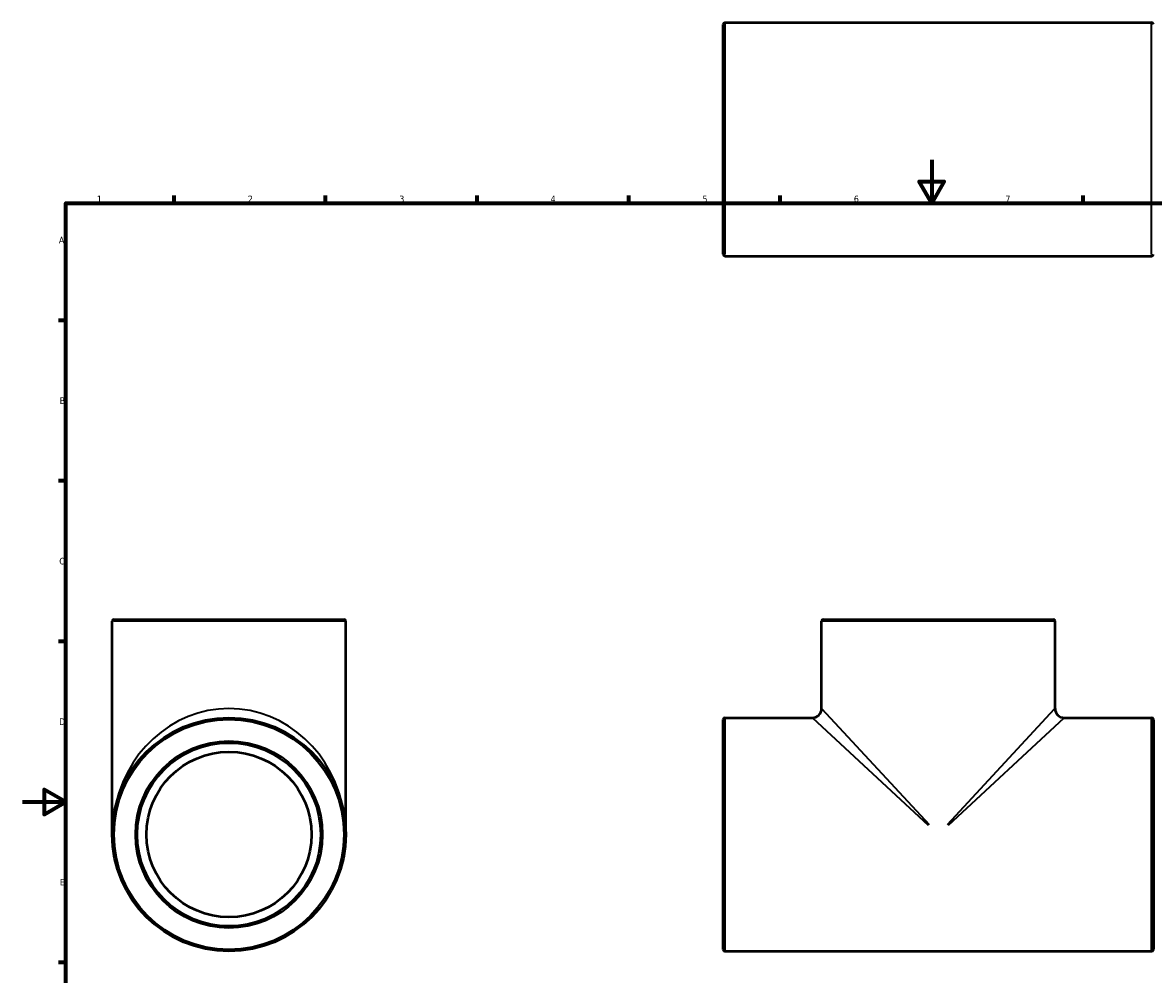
# Model space of a CAD drawing. Header units: millimetres. Extents: x 0 to 956, y -300 to 770.
# Tile 3 of 4: x 0 to 523, y 217 to 657. Entities that reach past the tile are written whole.
import ezdxf

# ---------------------------------------------------------------- set-up
doc = ezdxf.new("R2010")
doc.units = ezdxf.units.MM
for name, color, linetype, lineweight in [('Border (ANSI)', 7, 'Continuous', 70), ('Visible (ANSI)', 7, 'Continuous', 50), ('Visible Narrow (ANSI)', 7, 'Continuous', 35)]:
    doc.layers.add(name, color=color, linetype=linetype, lineweight=lineweight)
doc.styles.add('Note Text (ANSI)', font='tahoma.ttf')

# ---------------------------------------------------------------- blocks, each defined once
blk = doc.blocks.new('Borders Default Border')
at = {"layer": 'Border (ANSI)'}
for p, q in [((70.08, 574), (70.08, 577.45)), ((140.17, 574), (140.17, 577.45)), ((210.25, 574), (210.25, 577.45)), ((280.33, 574), (280.33, 577.45)), ((350.42, 574), (350.42, 577.45)), ((490.58, 574), (490.58, 577.45)), ((20, 519.75), (16.55, 519.75)), ((20, 445.5), (16.55, 445.5)), ((20, 371.25), (16.55, 371.25)), ((20, 222.75), (16.55, 222.75))]:
    blk.add_line(p, q, dxfattribs=at)
at = {"layer": 'Border (ANSI)', "flags": 128}
for points in [[(420.5, 594), (420.5, 574), (414.73, 584), (426.27, 584), (420.5, 574)], [(20, 20), (20, 574), (821, 574), (821, 20), (20, 20)], [(0, 297), (20, 297), (10, 302.77), (10, 291.23), (20, 297)]]:
    blk.add_lwpolyline(points, dxfattribs=at)
at = {"layer": 'Border (ANSI)', "char_height": 3.05, "attachment_point": 7, "style": 'Note Text (ANSI)'}
for s, insert in [('1', (34.35, 574.4)), ('2', (104.2, 574.4)), ('3', (174.26, 574.34)), ('4', (244.23, 574.4)), ('5', (314.48, 574.34)), ('6', (384.49, 574.34)), ('7', (454.6, 574.4)), ('A', (16.78, 555.35)), ('B', (17.15, 481.1)), ('C', (16.95, 406.8)), ('D', (16.96, 332.6)), ('E', (17.21, 258.35))]:
    blk.add_mtext(s, dxfattribs=dict(at, insert=insert))

msp = doc.modelspace()

# ---------------------------------------------------------------- linework, layer by layer
at = {"layer": 'Visible (ANSI)'}
for p, q in [((324.031, 550.332), (324.031, 656.633)), ((324.88, 657.482), (522.182, 657.482)), ((324.88, 549.482), (522.182, 549.482)), ((41.459, 281.927), (41.459, 380.578)), ((42.308, 381.427), (148.609, 381.427)), ((149.459, 281.927), (149.459, 380.578)), ((369.531, 340.174), (369.531, 380.578)), ((370.38, 381.427), (476.682, 381.427)), ((477.531, 340.174), (477.531, 380.578)), ((324.031, 228.777), (324.031, 335.078)), ((324.88, 335.927), (365.285, 335.927)), ((481.778, 335.927), (522.182, 335.927)), ((523.031, 335.078), (523.031, 228.777)), ((324.88, 227.927), (522.182, 227.927))]:
    msp.add_line(p, q, dxfattribs=at)
for radius in [54, 42.463, 38.217]:
    msp.add_circle((95.459, 281.927), radius, dxfattribs=at)
for centre, radius, start, end in [((324.88, 656.633), 0.849, 90, 180), ((522.182, 656.633), 0.849, 0, 90), ((324.88, 550.332), 0.849, 180, 270), ((522.182, 550.332), 0.849, 270, 0), ((42.308, 380.578), 0.849, 90, 180), ((148.609, 380.578), 0.849, 0, 90), ((370.38, 380.578), 0.849, 90, 180), ((476.682, 380.578), 0.849, 0, 90), ((365.285, 340.174), 4.246, 270, 0), ((481.778, 340.174), 4.246, 180, 270), ((324.88, 335.078), 0.849, 90, 180), ((522.182, 335.078), 0.849, 0, 90), ((324.88, 228.777), 0.849, 180, 270), ((522.182, 228.777), 0.849, 270, 0)]:
    msp.add_arc(centre, radius, start, end, dxfattribs=at)
at = {"layer": 'Visible Narrow (ANSI)'}
for p, q in [((324.88, 656.817), (324.88, 550.147)), ((522.182, 550.147), (522.182, 656.817)), ((148.794, 380.578), (42.123, 380.578)), ((476.866, 380.578), (370.196, 380.578)), ((369.698, 339.994), (419.294, 286.497)), ((427.768, 286.497), (477.365, 339.994)), ((324.88, 335.263), (324.88, 228.592)), ((418.961, 286.164), (365.464, 335.761)), ((481.598, 335.761), (428.101, 286.164)), ((522.182, 228.592), (522.182, 335.263))]:
    msp.add_line(p, q, dxfattribs=at)
for radius in [53.151, 43.312]:
    msp.add_circle((95.459, 281.927), radius, dxfattribs=at)
msp.add_ellipse((95.459, 281.927), major_axis=(0, 58.246), ratio=0.9270975, start_param=4.8694686, end_param=7.696902, dxfattribs=at)

# ---------------------------------------------------------------- block references
msp.add_blockref('Borders Default Border', (0, 0))

doc.saveas('drawing.dxf')
